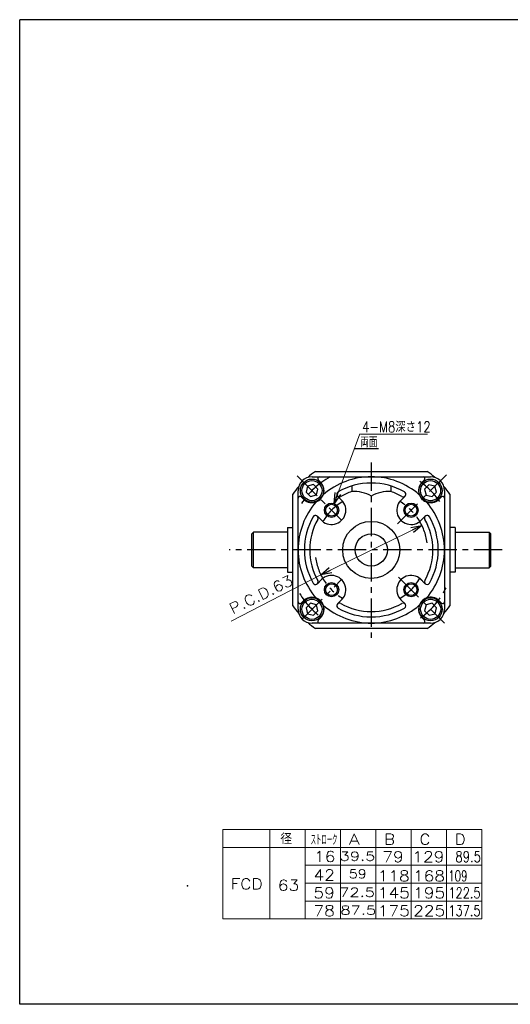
# Model space of a CAD drawing. Header units: millimetres. Extents: x -380 to 408, y -281 to 283.
# Tile 1 of 2: x -380 to -105, y -268 to 283. Entities that reach past the tile are written whole.
import ezdxf
from ezdxf.enums import TextEntityAlignment as Align

# ---------------------------------------------------------------- set-up
doc = ezdxf.new("R2010")
doc.units = ezdxf.units.MM
doc.header["$LTSCALE"] = 0.5
doc.header["$PDSIZE"] = 1
doc.linetypes.add('CENTER', pattern=[50.8, 31.75, -6.35, 6.35, -6.35])
doc.layers.add('Layer0001', color=7, linetype='Continuous')
doc.layers.add('ZUWAKU', color=7, linetype='Continuous')
doc.styles.add('FdaStyle0', font='txt.shx', dxfattribs={"width": 0.8, "bigfont": 'bigfont'})

# ---------------------------------------------------------------- blocks, each defined once
blk = doc.blocks.new('_OPEN30')
at = {"color": 0, "linetype": 'ByBlock', "lineweight": -2}
for p, q in [((-1, 0.267949), (0, 0)), ((0, 0), (-1, -0.267949)), ((0, 0), (-1, 0))]:
    blk.add_line(p, q, dxfattribs=at)
blk = doc.blocks.new('DC_GROUP_Φ63_1')
at = {"layer": 'Layer0001', "color": 4, "linetype": 'Continuous', "lineweight": 25}
blk.add_line((-192.49, 42.8), (-178.95, 42.8), dxfattribs=at)
at = {"layer": 'Layer0001', "color": 4, "style": 'FdaStyle0', "width": 0.666667}
blk.add_text('両面', height=6, dxfattribs=at).set_placement((-189.15, 43.4), (-179.55, 43.4), align=Align.FIT)

msp = doc.modelspace()

# ---------------------------------------------------------------- linework, layer by layer
at = {"color": 4, "linetype": 'CENTER', "lineweight": 25}
for p, q in [((-183.012, 35.06), (-183.012, -63.154)), ((-168.315, 0.685), (-140.948, 28.051)), ((-224.543, 27.518), (-199.629, 2.604)), ((-221.728, -52.728), (-199.629, -30.63)), ((-167.855, -29.17), (-142.012, -55.013))]:
    msp.add_line(p, q, dxfattribs=at)
at = {"color": 4, "linetype": 'Continuous', "lineweight": 25}
for p, q in [((-214.317, 29.987), (-151.707, 29.987)), ((-215.35, 22.567), (-218.696, 21.671)), ((-216.212, 26.987), (-183.012, 26.987)), ((-212.9, 20.118), (-215.35, 22.567)), ((-211.473, 23.994), (-212.759, 25.28)), ((-183.012, 26.987), (-149.812, 26.987)), ((-154.551, 23.994), (-153.265, 25.28)), ((-150.709, 22.533), (-153.158, 20.084)), ((-147.363, 21.637), (-150.709, 22.533)), ((-227.012, -45.318), (-227.012, 17.292)), ((-224.012, -14.013), (-224.012, 19.187)), ((-218.696, 21.671), (-219.592, 18.325)), ((-219.592, 18.325), (-217.143, 15.875)), ((-217.143, 15.875), (-213.797, 16.772)), ((-213.797, 16.772), (-212.9, 20.118)), ((-194.012, 21.837), (-194.012, 18.686)), ((-172.012, 21.837), (-172.012, 18.686)), ((-153.158, 20.084), (-152.262, 16.738)), ((-152.262, 16.738), (-148.916, 15.841)), ((-148.916, 15.841), (-146.466, 18.291)), ((-146.466, 18.291), (-147.363, 21.637)), ((-142.012, 19.187), (-142.012, -14.013)), ((-139.012, 17.292), (-139.012, -45.318)), ((-221.019, 14.448), (-222.305, 15.734)), ((-199.629, 13.918), (-201.909, 16.197)), ((-167.125, 13.187), (-164.116, 16.197)), ((-145.005, 14.448), (-143.719, 15.734)), ((-210.213, 1.874), (-213.223, 4.884)), ((-155.081, 2.604), (-152.802, 4.884)), ((-250.012, -5.013), (-249.012, -4.013)), ((-250.012, -23.013), (-250.012, -5.013)), ((-230.212, -4.013), (-249.012, -4.013)), ((-249.012, -24.013), (-249.012, -4.013)), ((-230.012, -1.513), (-230.012, -26.513)), ((-230.012, -1.513), (-227.012, -1.513)), ((-136.012, -1.513), (-139.012, -1.513)), ((-136.012, -1.513), (-136.012, -26.513)), ((-136.012, -4.013), (-117.012, -4.013)), ((-116.012, -5.013), (-117.012, -4.013)), ((-117.012, -4.013), (-117.012, -24.013)), ((-116.012, -23.013), (-116.012, -5.013)), ((-224.012, -47.213), (-224.012, -14.013)), ((-142.012, -14.013), (-142.012, -47.213)), ((-250.012, -23.013), (-249.012, -24.013)), ((-230.212, -24.013), (-249.012, -24.013)), ((-230.012, -26.513), (-227.012, -26.513)), ((-136.012, -26.513), (-139.012, -26.513)), ((-135.812, -24.013), (-117.012, -24.013)), ((-116.012, -23.013), (-117.012, -24.013)), ((-210.943, -30.63), (-213.223, -32.91)), ((-155.812, -29.9), (-152.802, -32.91)), ((-221.019, -42.474), (-222.305, -43.76)), ((-217.143, -43.901), (-219.592, -46.35)), ((-213.797, -44.797), (-217.143, -43.901)), ((-198.899, -41.213), (-201.909, -44.223)), ((-166.395, -41.944), (-164.116, -44.223)), ((-148.882, -43.901), (-152.228, -44.797)), ((-146.432, -46.35), (-148.882, -43.901)), ((-145.005, -42.474), (-143.719, -43.76)), ((-219.592, -46.35), (-218.696, -49.696)), ((-215.35, -50.593), (-212.9, -48.144)), ((-212.9, -48.144), (-213.797, -44.797)), ((-152.228, -44.797), (-153.124, -48.144)), ((-153.124, -48.144), (-150.675, -50.593)), ((-147.329, -49.696), (-146.432, -46.35)), ((-218.696, -49.696), (-215.35, -50.593)), ((-183.012, -55.013), (-216.212, -55.013)), ((-211.473, -52.02), (-212.759, -53.306)), ((-149.812, -55.013), (-183.012, -55.013)), ((-154.551, -52.02), (-153.265, -53.306)), ((-150.675, -50.593), (-147.329, -49.696)), ((-151.707, -58.013), (-214.317, -58.013))]:
    msp.add_line(p, q, dxfattribs=at)
at = {"color": 4, "linetype": 'Continuous', "lineweight": 13}
for p, q in [((-211.275, -27.925), (-261.504, -53.804)), ((-266.215, -170.642), (-121.009, -170.642)), ((-266.215, -170.642), (-266.215, -220.642)), ((-239.795, -170.642), (-239.795, -220.642)), ((-219.997, -170.642), (-219.997, -220.642)), ((-200.2, -170.642), (-200.2, -220.642)), ((-180.402, -170.642), (-180.402, -220.642)), ((-160.604, -170.642), (-160.604, -220.642)), ((-140.807, -170.642), (-140.807, -220.642)), ((-121.009, -170.642), (-121.009, -220.642)), ((-266.215, -180.642), (-121.009, -180.642)), ((-219.997, -190.642), (-121.009, -190.642)), ((-219.951, -200.642), (-121.009, -200.642)), ((-219.997, -210.642), (-121.009, -210.642)), ((-266.215, -220.642), (-121.009, -220.642))]:
    msp.add_line(p, q, dxfattribs=at)
at = {"color": 4, "linetype": 'Continuous', "lineweight": 25}
for centre, radius in [((-216.246, 19.221), 6.5), ((-216.246, 19.221), 5.634), ((-149.812, 19.187), 6.5), ((-149.812, 19.187), 5.634), ((-205.286, 8.261), 4), ((-205.286, 8.261), 3.3), ((-160.738, 8.261), 4), ((-160.738, 8.261), 3.3), ((-183.012, -14.013), 16), ((-183.012, -14.013), 9), ((-205.286, -36.287), 4), ((-205.286, -36.287), 3.3), ((-160.738, -36.287), 4), ((-160.738, -36.287), 3.3), ((-216.246, -47.247), 6.5), ((-216.246, -47.247), 5.634), ((-149.778, -47.247), 6.5), ((-149.778, -47.247), 5.634)]:
    msp.add_circle(centre, radius, dxfattribs=at)
for centre, radius, start, end in [((-183.012, -14.013), 54, 125.43094, 131.1973), ((-183.012, -14.013), 54, 48.8027, 54.56906), ((-216.212, 19.187), 7.8, 90, 180), ((-216.246, 19.221), 6.75, 220.87302, 45), ((-212.052, 25.987), 1, 90, 225), ((-183.012, -14.013), 41, 90, 130.96301), ((-183.012, -14.013), 37.5, 90, 119.69906), ((-183.012, -14.013), 41, 49.03699, 90), ((-183.012, -14.013), 37.5, 60.30094, 90), ((-149.778, 19.221), 6.75, 128.87884, 320.12946), ((-153.972, 25.987), 1, 315, 90), ((-149.812, 19.187), 7.8, 0, 90), ((-183.012, -14.013), 54, 138.8027, 144.56906), ((-200.848, 17.258), 1.5, 119.69906, 299.69906), ((-183.012, -14.013), 34.5, 108.59282, 119.69906), ((-192.808, -1.277), 20, 60.42145, 93.45102), ((-173.216, -1.277), 20, 86.54898, 119.57855), ((-183.012, -14.013), 34.5, 60.30094, 71.40718), ((-165.176, 17.258), 1.5, 240.30094, 60.30094), ((-183.012, -14.013), 54, 35.43094, 41.1973), ((-223.012, 15.027), 1, 45, 180), ((-183.012, -14.013), 41, 139.03699, 180), ((-205.286, 8.261), 8, 220.83676, 45), ((-160.738, 8.261), 8, 130.83676, 315), ((-183.012, -14.013), 41, 0, 40.96301), ((-143.012, 15.027), 1, 0, 135), ((-183.012, -14.013), 37.5, 150.30094, 180), ((-183.012, -14.013), 34.5, 150.30094, 180), ((-214.283, 3.823), 1.5, 330.30094, 150.30094), ((-151.741, 3.823), 1.5, 29.69906, 209.69906), ((-183.012, -14.013), 34.5, 0, 29.69906), ((-183.012, -14.013), 37.5, 0, 29.69906), ((-230.212, -3.813), 0.2, 270, 0), ((-183.012, -14.013), 41, 180, 220.96301), ((-183.012, -14.013), 37.5, 180, 209.69906), ((-183.012, -14.013), 34.5, 180, 209.69906), ((-183.012, -14.013), 34.5, 330.30094, 360), ((-183.012, -14.013), 41, 319.03699, 360), ((-183.012, -14.013), 37.5, 330.30094, 360), ((-230.212, -24.213), 0.2, 0, 90), ((-135.812, -24.213), 0.2, 90, 180), ((-214.283, -31.849), 1.5, 209.69906, 29.69906), ((-205.286, -36.287), 8, 310.83676, 135), ((-160.738, -36.287), 8, 40.83676, 225), ((-151.741, -31.849), 1.5, 150.30094, 330.30094), ((-223.012, -43.053), 1, 180, 315), ((-216.246, -47.247), 6.75, 315, 135), ((-200.848, -45.284), 1.5, 60.30094, 240.30094), ((-183.012, -14.013), 34.5, 240.30094, 270), ((-183.012, -14.013), 34.5, 270, 299.69906), ((-165.176, -45.284), 1.5, 299.69906, 119.69906), ((-149.778, -47.247), 6.75, 39.17733, 225), ((-143.012, -43.053), 1, 225, 360), ((-183.012, -14.013), 54, 215.43094, 221.1973), ((-216.212, -47.213), 7.8, 180, 270), ((-183.012, -14.013), 41, 229.03699, 270), ((-183.012, -14.013), 37.5, 240.30094, 270), ((-183.012, -14.013), 41, 270, 310.96301), ((-183.012, -14.013), 37.5, 270, 299.69906), ((-149.812, -47.213), 7.8, 270, 0), ((-183.012, -14.013), 54, 318.8027, 324.56906), ((-183.012, -14.013), 54, 228.8027, 234.56906), ((-212.052, -54.013), 1, 135, 270), ((-153.972, -54.013), 1, 270, 45), ((-183.012, -14.013), 54, 305.43094, 311.1973)]:
    msp.add_arc(centre, radius, start, end, dxfattribs=at)
at = {"color": 4, "linetype": 'CENTER', "lineweight": 25}
for start, end in [(119.26824, 146.66404), (35.34131, 56.33951), (211.2761, 234.0205), (305.9795, 335.56365)]:
    msp.add_arc((-183.012, -14.013), 47, start, end, dxfattribs=at)
at = {"color": 5, "linetype": 'Continuous'}
msp.add_point((-285.978, -202.166), dxfattribs=at)
at = {"layer": 'Layer0001', "color": 4, "linetype": 'Continuous', "lineweight": 13}
for p, q in [((-189.435, 51.046), (-203.896, 12.012)), ((-151.456, 50.938), (-189.144, 50.938)), ((-211.275, -27.925), (-154.691, -0.225))]:
    msp.add_line(p, q, dxfattribs=at)
at = {"layer": 'Layer0001', "color": 4, "linetype": 'CENTER', "lineweight": 25}
msp.add_line((-109.624, -14.013), (-262.699, -14.013), dxfattribs=at)
for start, end in [(120.4093, 149.71246), (7.30848, 59.71246), (187.77015, 239.5907), (300.4093, 329.71246)]:
    msp.add_arc((-183.012, -14.013), 31.5, start, end, dxfattribs=at)
at = {"layer": 'ZUWAKU', "color": 5, "linetype": 'Continuous', "lineweight": 25}
for p, q in [((-380, -268.5), (-380, 283)), ((396, 283), (-380, 283)), ((408, -268.5), (-380, -268.5))]:
    msp.add_line(p, q, dxfattribs=at)

# ---------------------------------------------------------------- block references
at = {"layer": 'Layer0001', "linetype": 'Continuous'}
msp.add_blockref('DC_GROUP_Φ63_1', (0, 0), dxfattribs=at)
at = {"layer": 'Layer0001', "color": 4, "xscale": 6.000005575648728, "yscale": 5.999978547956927}
for p, rotation in [((-203.896, 12.012), 249.6717134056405), ((-154.691, -0.225), 26.08327218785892), ((-211.275, -27.925), 206.0832721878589)]:
    msp.add_blockref('_OPEN30', p, dxfattribs=dict(at, rotation=rotation))

# ---------------------------------------------------------------- texts
at = {"color": 4, "style": 'FdaStyle0'}
for s, width, p, p2 in [('   径', 0.952381, (-251.368, -178.807), (-227.368, -178.807)), ('ストローク', 0.416667, (-216.998, -179.31), (-201.998, -179.31)), ('89.5', 0.6, (-135.947, -188.85), (-121.547, -188.85)), ('109', 0.6, (-139.925, -199.597), (-129.125, -199.597)), ('122.5', 0.6, (-139.801, -209.063), (-121.801, -209.063)), ('137.5', 0.6, (-139.801, -219.063), (-121.801, -219.063))]:
    msp.add_text(s, height=6, dxfattribs=dict(at, width=width)).set_placement(p, p2, align=Align.FIT)
for s, height, p, p2 in [('A', 6, (-195.546, -179.063), (-189.546, -179.063)), ('B', 6, (-175.748, -179.063), (-169.748, -179.063)), ('C', 6, (-155.95, -179.063), (-149.95, -179.063)), ('D', 6, (-136.153, -179.063), (-130.153, -179.063)), ('16', 6, (-215.139, -188.715), (-203.139, -188.715)), ('39.5', 5, (-200.745, -188.063), (-180.745, -188.063)), ('79', 6, (-176.851, -188.85), (-164.851, -188.85)), ('129', 6, (-160.054, -188.85), (-142.054, -188.85)), ('42', 6, (-215.397, -199.063), (-203.397, -199.063)), ('59', 5, (-195.607, -197.918), (-185.607, -197.918)), ('FCD', 6, (-261.85, -204.063), (-243.85, -204.063)), ('118', 6, (-179.52, -199.597), (-161.52, -199.597)), ('168', 6, (-159.722, -199.597), (-141.722, -199.597)), ('63', 6, (-235.392, -204.81), (-223.392, -204.81)), ('59', 6, (-215.45, -209.063), (-203.45, -209.063)), ('72.5', 5, (-200.974, -208.264), (-180.974, -208.264)), ('145', 6, (-179.396, -209.063), (-161.396, -209.063)), ('195', 6, (-159.598, -209.063), (-141.598, -209.063)), ('78', 6, (-215.45, -219.063), (-203.45, -219.063)), ('87.5', 5, (-200.333, -218.264), (-180.333, -218.264)), ('175', 6, (-179.396, -219.063), (-161.396, -219.063)), ('225', 6, (-159.598, -219.063), (-141.598, -219.063))]:
    msp.add_text(s, height=height, dxfattribs=at).set_placement(p, p2, align=Align.FIT)
at = {"layer": 'Layer0001', "color": 4, "style": 'FdaStyle0', "width": 0.761905}
msp.add_text('4-M8深さ12', height=6, dxfattribs=at).set_placement((-188.144, 51.938), (-149.744, 51.938), align=Align.FIT)
at = {"layer": 'Layer0001', "color": 4, "style": 'FdaStyle0', "width": 0.8}
msp.add_text('P.C.D.63', height=6, rotation=26.08327, dxfattribs=at).set_placement((-260.668, -50.055), (-226.178, -33.171), align=Align.FIT)

doc.saveas('drawing.dxf')
